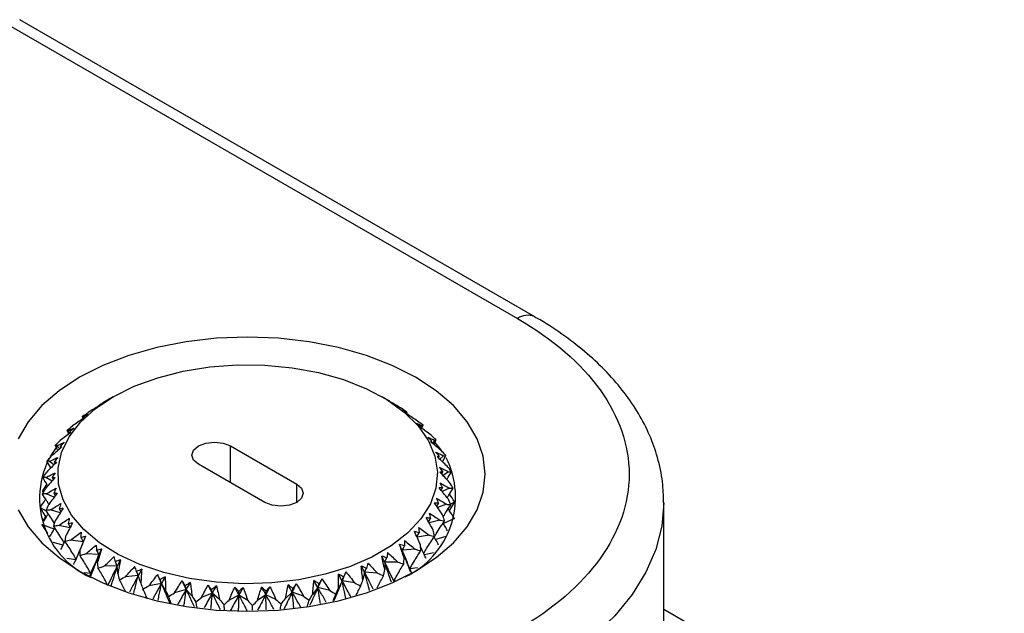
# Model space of a CAD drawing. Header units: millimetres. Extents: x 13 to 546, y 13 to 419.
# Tile 15 of 16: x 487 to 516, y 363 to 380. Entities that reach past the tile are written whole.
import ezdxf

# ---------------------------------------------------------------- set-up
doc = ezdxf.new("R2010")
doc.units = ezdxf.units.MM
doc.header["$LTSCALE"] = 2

msp = doc.modelspace()

# ---------------------------------------------------------------- linework, layer by layer
for p, q in [((486.729, 380.161), (501.579, 371.589)), ((502.079, 371.638), (487.229, 380.21)), ((489.928, 369.333), (489.63, 369.161)), ((497.769, 369.277), (497.673, 369.333)), ((489.558, 369.107), (489.556, 369.116)), ((489.58, 369.131), (489.63, 369.161)), ((498.388, 368.885), (498.381, 368.861)), ((489.054, 368.721), (489.042, 368.752)), ((489.052, 368.72), (489.059, 368.703)), ((498.842, 368.496), (498.807, 368.431)), ((498.819, 368.423), (498.859, 368.512)), ((488.646, 368.261), (488.596, 368.367)), ((488.63, 368.259), (488.6, 368.23)), ((488.668, 368.279), (488.621, 368.351)), ((488.676, 368.321), (488.688, 368.294)), ((498.793, 368.441), (498.804, 368.465)), ((488.33, 367.783), (488.252, 367.933)), ((488.385, 367.83), (488.301, 367.92)), ((493.306, 367.915), (495.215, 366.813)), ((493.306, 366.853), (493.306, 367.915)), ((499.1, 368.014), (499.116, 368.048)), ((499.199, 368.075), (499.129, 367.99)), ((499.172, 367.954), (499.24, 368.089)), ((488.399, 367.896), (488.418, 367.858)), ((499.451, 367.629), (499.339, 367.532)), ((499.415, 367.459), (499.515, 367.638)), ((488.127, 367.28), (488.016, 367.475)), ((488.215, 367.367), (488.088, 367.468)), ((488.228, 367.453), (488.253, 367.405)), ((494.295, 366.282), (492.386, 367.384)), ((499.302, 367.566), (499.325, 367.611)), ((499.396, 367.105), (499.426, 367.161)), ((499.592, 367.167), (499.434, 367.064)), ((487.893, 366.621), (488.015, 366.802)), ((488.161, 366.899), (487.985, 367.002)), ((488.165, 367.001), (488.198, 366.941)), ((495.215, 366.282), (495.215, 366.813)), ((487.919, 366.587), (487.892, 366.605)), ((487.909, 366.57), (487.893, 366.598)), ((488.221, 366.433), (487.996, 366.533)), ((488.212, 366.548), (488.253, 366.475)), ((499.38, 366.639), (499.418, 366.707)), ((499.621, 366.698), (499.414, 366.596)), ((499.254, 366.177), (499.301, 366.258)), ((499.537, 366.232), (499.28, 366.137)), ((499.617, 366.052), (499.765, 366.287)), ((499.765, 366.295), (499.654, 366.232)), ((505.8, 360.076), (505.8, 366.282)), ((488.002, 366.035), (487.826, 366.126)), ((488.395, 365.98), (488.12, 366.07)), ((488.367, 366.103), (488.418, 366.016)), ((487.92, 365.776), (487.983, 365.872)), ((488.629, 365.675), (488.689, 365.571)), ((499.02, 365.726), (499.076, 365.823)), ((499.341, 365.776), (499.036, 365.696)), ((499.75, 365.811), (499.444, 365.681)), ((488.221, 365.513), (487.918, 365.629)), ((488.676, 365.547), (488.355, 365.62)), ((498.682, 365.293), (498.749, 365.41)), ((488.1, 365.294), (488.083, 365.32)), ((488.479, 365.053), (488.195, 365.131)), ((489.061, 365.143), (488.695, 365.195)), ((489.101, 365.24), (489.01, 365.017)), ((499.037, 365.341), (498.687, 365.282)), ((499.518, 365.303), (499.226, 365.212)), ((489.512, 364.779), (489.135, 364.8)), ((498.631, 364.935), (498.257, 364.903)), ((498.257, 364.903), (498.313, 364.687)), ((499.163, 364.828), (498.897, 364.771)), ((488.845, 364.624), (488.59, 364.671)), ((489.475, 364.562), (489.512, 364.779)), ((498.132, 364.565), (497.753, 364.564)), ((497.753, 364.564), (497.756, 364.345)), ((489.276, 364.237), (489.087, 364.256)), ((489.249, 364.144), (489.276, 364.237)), ((490.044, 364.454), (489.666, 364.445)), ((490.06, 364.236), (490.044, 364.454)), ((497.173, 364.268), (497.123, 364.051)), ((497.547, 364.239), (497.173, 364.268)), ((498.7, 364.396), (498.477, 364.368)), ((498.477, 364.368), (498.519, 364.259)), ((498.51, 364.285), (498.477, 364.368)), ((490.649, 364.175), (490.277, 364.136)), ((490.718, 363.96), (490.649, 364.175)), ((491.316, 363.948), (490.957, 363.879)), ((491.435, 363.741), (491.316, 363.948)), ((496.526, 364.022), (496.424, 363.811)), ((496.89, 363.963), (496.526, 364.022)), ((498.082, 364.012), (498.015, 364.009)), ((498.015, 364.009), (498.019, 363.983)), ((492.031, 363.776), (491.692, 363.679)), ((492.199, 363.58), (492.031, 363.776)), ((492.78, 363.663), (492.468, 363.54)), ((492.994, 363.483), (492.78, 363.663)), ((495.088, 363.696), (494.89, 363.51)), ((495.41, 363.582), (495.088, 363.696)), ((495.827, 363.83), (495.675, 363.63)), ((496.173, 363.742), (495.827, 363.83)), ((493.55, 363.612), (493.27, 363.465)), ((493.805, 363.451), (493.55, 363.612)), ((494.324, 363.623), (494.083, 363.455)), ((494.615, 363.484), (494.324, 363.623)), ((515.617, 357.529), (505.8, 363.196))]:
    msp.add_line(p, q)
at = {"flags": 128}
for points in [[(498.644, 364.302), (499.235, 364.691), (499.733, 365.121), (500.129, 365.585), (500.417, 366.075), (500.592, 366.582), (500.65, 367.098), (500.592, 367.615), (500.417, 368.122), (500.129, 368.612), (499.733, 369.076), (499.235, 369.506), (498.644, 369.895), (497.97, 370.236), (497.225, 370.523), (496.422, 370.752), (495.573, 370.918), (494.695, 371.019), (493.8, 371.053), (492.906, 371.019), (492.028, 370.918), (491.179, 370.752), (490.375, 370.523), (489.63, 370.236), (488.957, 369.895), (488.366, 369.506), (487.868, 369.076), (487.472, 368.612), (487.184, 368.122)], [(489.929, 369.333), (490.534, 369.635), (491.209, 369.882), (491.938, 370.071), (492.708, 370.195), (493.501, 370.254), (494.3, 370.246), (495.088, 370.17), (495.849, 370.029), (496.567, 369.826), (497.225, 369.564), (497.811, 369.25), (498.311, 368.89), (498.715, 368.492), (499.014, 368.064), (499.202, 367.616), (499.275, 367.156), (499.231, 366.695), (499.071, 366.243), (498.799, 365.809), (498.421, 365.403), (497.944, 365.033), (497.379, 364.706), (496.738, 364.431), (496.033, 364.213), (495.282, 364.056), (494.499, 363.964), (493.7, 363.938), (492.905, 363.98), (492.128, 364.089), (491.386, 364.262), (490.697, 364.495), (490.073, 364.783), (489.529, 365.121), (489.076, 365.501), (488.723, 365.916), (488.479, 366.355), (488.348, 366.81), (488.334, 367.271), (488.436, 367.729), (488.652, 368.173), (488.978, 368.595), (489.407, 368.984), (489.929, 369.333)], [(492.386, 367.384), (492.245, 367.506), (492.196, 367.649), (492.245, 367.793), (492.386, 367.915), (492.597, 367.996), (492.846, 368.025), (493.095, 367.996), (493.306, 367.915)], [(499.414, 367.748), (499.37, 367.81), (499.21, 368.009)], [(495.215, 366.813), (495.356, 366.691), (495.405, 366.547), (495.356, 366.404), (495.215, 366.282), (495.004, 366.201), (494.755, 366.172), (494.506, 366.201), (494.295, 366.282)], [(505.8, 366.276), (505.743, 365.603), (505.57, 364.93), (505.284, 364.271), (504.887, 363.631), (504.384, 363.016), (503.778, 362.433), (503.077, 361.887), (502.286, 361.383), (501.413, 360.927), (500.467, 360.522), (499.457, 360.172), (498.393, 359.882), (497.284, 359.653), (496.142, 359.487), (494.977, 359.388), (493.8, 359.354), (492.624, 359.388), (491.459, 359.487), (490.317, 359.653), (489.208, 359.882), (488.144, 360.172), (487.134, 360.522)], [(487.184, 366.075), (487.472, 365.585), (487.868, 365.121), (488.366, 364.691), (488.957, 364.302), (489.63, 363.961), (490.375, 363.674), (491.179, 363.445), (492.028, 363.279), (492.906, 363.178), (493.8, 363.144), (494.695, 363.178), (495.573, 363.279), (496.422, 363.445), (497.225, 363.674), (497.97, 363.961), (498.644, 364.302)]]:
    msp.add_lwpolyline(points, dxfattribs=at)
for centre, radius, start, end in [((501.872, 371.179), 0.504, 66.0152, 125.5894), ((490.301, 366.403), 2.499, 143.1481, 246.0455), ((497.261, 366.432), 2.536, 295.2889, 26.7358)]:
    msp.add_arc(centre, radius, start, end)
for points, knots in [([(505.795, 366.275), (505.79, 366.476), (505.779, 366.916), (505.637, 367.57), (505.402, 368.231), (505.08, 368.857), (504.67, 369.461), (504.176, 370.037), (503.604, 370.581), (502.954, 371.085), (502.44, 371.436), (502.127, 371.606), (502.074, 371.635)], [0, 0, 0, 0, 0.096105, 0.210452, 0.317013, 0.424906, 0.5341, 0.644311, 0.755129, 0.866159, 0.977085, 1, 1, 1, 1]), ([(501.579, 371.589), (503.641, 370.398), (504.8, 368.782), (504.8, 365.414), (503.641, 363.799), (501.579, 362.608)], [0, 0, 0, 0, 0.5, 0.5, 1, 1, 1, 1]), ([(489.508, 369.068), (489.458, 369.037), (489.357, 368.974), (489.258, 368.913), (489.208, 368.881)], [0, 0, 0, 0, 0.492801, 1, 1, 1, 1]), ([(489.556, 369.116), (489.576, 369.126), (489.614, 369.147), (489.648, 369.165), (489.665, 369.174)], [0, 0, 0, 0, 0.507164, 1, 1, 1, 1]), ([(497.843, 369.233), (497.817, 369.249), (497.792, 369.264), (497.769, 369.277), (497.762, 369.281), (497.756, 369.285), (497.749, 369.289)], [0, 0, 0, 0, 0.000317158, 0.000317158, 0.000317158, 0.0004106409, 0.0004106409, 0.0004106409, 0.0004106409]), ([(498.211, 369.009), (498.162, 369.039), (498.064, 369.098), (497.964, 369.158), (497.915, 369.188)], [0, 0, 0, 0, 0.5071644, 1, 1, 1, 1]), ([(489.042, 368.752), (489.068, 368.765), (489.119, 368.789), (489.166, 368.81), (489.19, 368.821)], [0, 0, 0, 0, 0.507164, 1, 1, 1, 1]), ([(498.254, 368.95), (498.275, 368.94), (498.317, 368.92), (498.364, 368.897), (498.388, 368.885)], [0, 0, 0, 0, 0.4928009, 1, 1, 1, 1]), ([(498.697, 368.633), (498.647, 368.667), (498.546, 368.734), (498.444, 368.802), (498.393, 368.836)], [0, 0, 0, 0, 0.507164, 1, 1, 1, 1]), ([(489.06, 368.703), (489.009, 368.668), (488.907, 368.597), (488.806, 368.528), (488.754, 368.492)], [0, 0, 0, 0, 0.492801, 1, 1, 1, 1]), ([(498.671, 368.573), (498.699, 368.561), (498.754, 368.538), (498.813, 368.51), (498.842, 368.496)], [0, 0, 0, 0, 0.4928009, 1, 1, 1, 1]), ([(488.704, 368.306), (488.654, 368.267), (488.551, 368.188), (488.45, 368.11), (488.399, 368.07)], [0, 0, 0, 0, 0.492801, 1, 1, 1, 1]), ([(488.621, 368.351), (488.653, 368.366), (488.716, 368.395), (488.775, 368.42), (488.804, 368.433)], [0, 0, 0, 0, 0.507164, 1, 1, 1, 1]), ([(499.089, 368.222), (499.037, 368.26), (498.936, 368.335), (498.833, 368.412), (498.782, 368.45)], [0, 0, 0, 0, 0.507164, 1, 1, 1, 1]), ([(488.301, 367.92), (488.338, 367.938), (488.411, 367.972), (488.482, 368.003), (488.516, 368.018)], [0, 0, 0, 0, 0.507164, 1, 1, 1, 1]), ([(498.994, 368.167), (499.027, 368.153), (499.094, 368.124), (499.164, 368.091), (499.199, 368.075)], [0, 0, 0, 0, 0.4928009, 1, 1, 1, 1]), ([(499.377, 367.784), (499.326, 367.826), (499.226, 367.909), (499.124, 367.994), (499.075, 368.036)], [0, 0, 0, 0, 0.507164, 1, 1, 1, 1]), ([(488.448, 367.885), (488.398, 367.841), (488.298, 367.754), (488.199, 367.668), (488.148, 367.624)], [0, 0, 0, 0, 0.4928009, 1, 1, 1, 1]), ([(499.216, 367.739), (499.254, 367.722), (499.332, 367.687), (499.411, 367.648), (499.451, 367.629)], [0, 0, 0, 0, 0.492801, 1, 1, 1, 1]), ([(488.295, 367.446), (488.248, 367.399), (488.152, 367.304), (488.056, 367.21), (488.008, 367.162)], [0, 0, 0, 0, 0.492801, 1, 1, 1, 1]), ([(488.088, 367.468), (488.129, 367.488), (488.211, 367.529), (488.292, 367.566), (488.331, 367.584)], [0, 0, 0, 0, 0.507164, 1, 1, 1, 1]), ([(499.557, 367.326), (499.507, 367.372), (499.41, 367.464), (499.312, 367.556), (499.264, 367.602)], [0, 0, 0, 0, 0.507164, 1, 1, 1, 1]), ([(487.985, 367.002), (488.031, 367.026), (488.12, 367.074), (488.209, 367.118), (488.253, 367.139)], [0, 0, 0, 0, 0.507164, 1, 1, 1, 1]), ([(499.333, 367.297), (499.375, 367.276), (499.461, 367.235), (499.548, 367.19), (499.592, 367.167)], [0, 0, 0, 0, 0.492801, 1, 1, 1, 1]), ([(499.624, 366.859), (499.577, 366.909), (499.485, 367.008), (499.393, 367.108), (499.347, 367.158)], [0, 0, 0, 0, 0.5071644, 1, 1, 1, 1]), ([(499.544, 366.945), (499.546, 366.949), (499.589, 367.025), (499.635, 367.099), (499.678, 367.17)], [0, 0, 0, 0, 0.048457, 1, 1, 1, 1]), ([(488.039, 366.761), (488.033, 366.771), (487.986, 366.853), (487.936, 366.933), (487.892, 367.003)], [0, 0, 0, 0, 0.130464, 1, 1, 1, 1]), ([(488.25, 367), (488.206, 366.949), (488.116, 366.846), (488.026, 366.745), (487.98, 366.693)], [0, 0, 0, 0, 0.492801, 1, 1, 1, 1]), ([(499.342, 366.85), (499.388, 366.826), (499.48, 366.777), (499.574, 366.725), (499.621, 366.698)], [0, 0, 0, 0, 0.492801, 1, 1, 1, 1]), ([(488.069, 366.232), (488.05, 366.263), (487.991, 366.362), (487.927, 366.459), (487.884, 366.526)], [0, 0, 0, 0, 0.316165, 1, 1, 1, 1]), ([(487.996, 366.533), (488.045, 366.561), (488.14, 366.616), (488.235, 366.667), (488.282, 366.692)], [0, 0, 0, 0, 0.507164, 1, 1, 1, 1]), ([(488.313, 366.554), (488.273, 366.5), (488.191, 366.39), (488.108, 366.282), (488.065, 366.227)], [0, 0, 0, 0, 0.492801, 1, 1, 1, 1]), ([(499.579, 366.39), (499.535, 366.444), (499.449, 366.55), (499.364, 366.658), (499.322, 366.711)], [0, 0, 0, 0, 0.507164, 1, 1, 1, 1]), ([(499.556, 366.419), (499.57, 366.443), (499.625, 366.535), (499.684, 366.626), (499.727, 366.694)], [0, 0, 0, 0, 0.256995, 1, 1, 1, 1]), ([(499.765, 366.31), (499.717, 366.381), (499.668, 366.453), (499.623, 366.526), (499.622, 366.528)], [0, 0, 0, 0, 0.97993, 1, 1, 1, 1]), ([(487.826, 366.141), (487.874, 366.213), (487.926, 366.291), (487.974, 366.372), (487.979, 366.379)], [0, 0, 0, 0, 0.914234, 1, 1, 1, 1]), ([(488.12, 366.07), (488.171, 366.101), (488.27, 366.165), (488.369, 366.223), (488.419, 366.252)], [0, 0, 0, 0, 0.5071644, 1, 1, 1, 1]), ([(499.42, 365.93), (499.381, 365.987), (499.303, 366.1), (499.228, 366.214), (499.19, 366.27)], [0, 0, 0, 0, 0.507164, 1, 1, 1, 1]), ([(499.243, 366.406), (499.291, 366.379), (499.389, 366.323), (499.487, 366.262), (499.537, 366.232)], [0, 0, 0, 0, 0.4928009, 1, 1, 1, 1]), ([(499.44, 365.873), (499.471, 365.924), (499.542, 366.04), (499.618, 366.154), (499.661, 366.218)], [0, 0, 0, 0, 0.435661, 1, 1, 1, 1]), ([(487.993, 365.854), (487.989, 365.862), (487.936, 365.951), (487.878, 366.038), (487.826, 366.118)], [0, 0, 0, 0, 0.0855802, 1, 1, 1, 1]), ([(487.929, 365.748), (487.958, 365.795), (488.001, 365.864), (488.041, 365.935), (488.054, 365.958)], [0, 0, 0, 0, 0.674226, 1, 1, 1, 1]), ([(488.234, 365.675), (488.196, 365.738), (488.117, 365.865), (488.033, 365.989), (487.99, 366.052)], [0, 0, 0, 0, 0.493605, 1, 1, 1, 1]), ([(488.483, 366.118), (488.447, 366.061), (488.375, 365.945), (488.3, 365.83), (488.263, 365.772)], [0, 0, 0, 0, 0.492801, 1, 1, 1, 1]), ([(499.038, 365.975), (499.088, 365.943), (499.189, 365.879), (499.29, 365.811), (499.341, 365.776)], [0, 0, 0, 0, 0.492801, 1, 1, 1, 1]), ([(499.756, 365.829), (499.709, 365.904), (499.65, 365.995), (499.596, 366.088), (499.587, 366.105)], [0, 0, 0, 0, 0.8154, 1, 1, 1, 1]), ([(488.042, 365.387), (488.037, 365.394), (487.985, 365.479), (487.928, 365.562), (487.875, 365.638)], [0, 0, 0, 0, 0.088529, 1, 1, 1, 1]), ([(488.355, 365.62), (488.406, 365.656), (488.507, 365.728), (488.61, 365.795), (488.66, 365.828)], [0, 0, 0, 0, 0.507164, 1, 1, 1, 1]), ([(488.756, 365.7), (488.726, 365.64), (488.664, 365.519), (488.6, 365.398), (488.567, 365.337)], [0, 0, 0, 0, 0.492801, 1, 1, 1, 1]), ([(499.153, 365.487), (499.118, 365.547), (499.05, 365.666), (498.985, 365.786), (498.953, 365.845)], [0, 0, 0, 0, 0.507164, 1, 1, 1, 1]), ([(499.186, 365.291), (499.204, 365.321), (499.258, 365.415), (499.356, 365.57), (499.439, 365.691), (499.481, 365.752)], [0, 0, 0, 0, 0.193675, 0.596715, 1, 1, 1, 1]), ([(499.567, 365.465), (499.542, 365.506), (499.498, 365.581), (499.458, 365.657), (499.439, 365.691)], [0, 0, 0, 0, 0.550977, 1, 1, 1, 1]), ([(488.102, 365.298), (488.127, 365.341), (488.174, 365.424), (488.218, 365.509), (488.239, 365.549)], [0, 0, 0, 0, 0.521281, 1, 1, 1, 1]), ([(488.511, 365.12), (488.49, 365.157), (488.433, 365.256), (488.333, 365.413), (488.251, 365.532), (488.21, 365.592)], [0, 0, 0, 0, 0.225532, 0.612648, 1, 1, 1, 1]), ([(488.695, 365.195), (488.747, 365.235), (488.848, 365.314), (488.951, 365.389), (489.001, 365.426)], [0, 0, 0, 0, 0.507164, 1, 1, 1, 1]), ([(498.781, 365.07), (498.752, 365.133), (498.696, 365.257), (498.642, 365.381), (498.616, 365.442)], [0, 0, 0, 0, 0.507164, 1, 1, 1, 1]), ([(498.731, 365.565), (498.782, 365.529), (498.884, 365.457), (498.986, 365.38), (499.037, 365.341)], [0, 0, 0, 0, 0.492801, 1, 1, 1, 1]), ([(488.414, 364.924), (488.425, 364.944), (488.47, 365.032), (488.512, 365.12), (488.544, 365.187)], [0, 0, 0, 0, 0.233332, 1, 1, 1, 1]), ([(488.856, 364.648), (488.825, 364.702), (488.76, 364.816), (488.654, 364.985), (488.577, 365.098), (488.539, 365.154)], [0, 0, 0, 0, 0.311459, 0.655625, 1, 1, 1, 1]), ([(489.127, 365.308), (489.103, 365.245), (489.054, 365.12), (489.001, 364.994), (488.974, 364.931)], [0, 0, 0, 0, 0.492801, 1, 1, 1, 1]), ([(498.313, 364.687), (498.29, 364.752), (498.245, 364.88), (498.205, 365.008), (498.184, 365.071)], [0, 0, 0, 0, 0.507164, 1, 1, 1, 1]), ([(498.328, 365.183), (498.378, 365.143), (498.481, 365.062), (498.581, 364.978), (498.631, 364.935)], [0, 0, 0, 0, 0.492801, 1, 1, 1, 1]), ([(498.878, 364.812), (498.905, 364.86), (498.968, 364.968), (499.072, 365.133), (499.151, 365.248), (499.19, 365.305)], [0, 0, 0, 0, 0.281837, 0.640809, 1, 1, 1, 1]), ([(499.306, 365.056), (499.291, 365.084), (499.249, 365.163), (499.209, 365.243), (499.184, 365.296)], [0, 0, 0, 0, 0.344147, 1, 1, 1, 1]), ([(488.786, 364.492), (488.798, 364.518), (488.853, 364.638), (488.916, 364.782), (488.965, 364.902), (488.974, 364.925)], [0, 0, 0, 0, 0.174734, 0.838092, 1, 1, 1, 1]), ([(489.135, 364.8), (489.186, 364.844), (489.285, 364.932), (489.386, 365.015), (489.436, 365.056)], [0, 0, 0, 0, 0.5071644, 1, 1, 1, 1]), ([(489.589, 364.949), (489.572, 364.885), (489.535, 364.756), (489.495, 364.627), (489.475, 364.562)], [0, 0, 0, 0, 0.492801, 1, 1, 1, 1]), ([(497.837, 364.837), (497.886, 364.793), (497.986, 364.705), (498.082, 364.612), (498.132, 364.565)], [0, 0, 0, 0, 0.492801, 1, 1, 1, 1]), ([(498.501, 364.279), (498.495, 364.291), (498.449, 364.401), (498.367, 364.609), (498.294, 364.805), (498.257, 364.903)], [0, 0, 0, 0, 0.058729, 0.529179, 1, 1, 1, 1]), ([(498.477, 364.368), (498.511, 364.43), (498.546, 364.492), (498.582, 364.553), (498.616, 364.61), (498.65, 364.666), (498.686, 364.722), (498.721, 364.777), (498.757, 364.832), (498.794, 364.886)], [0, 0, 0, 0, 0.0003014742, 0.0003014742, 0.0003014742, 0.0005829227, 0.0005829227, 0.0005829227, 0.0008645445, 0.0008645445, 0.0008645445, 0.0008645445]), ([(498.947, 364.662), (498.939, 364.678), (498.886, 364.789), (498.832, 364.908), (498.788, 365.011), (498.785, 365.02)], [0, 0, 0, 0, 0.137775, 0.930624, 1, 1, 1, 1]), ([(489.276, 364.237), (489.243, 364.299), (489.209, 364.36), (489.175, 364.42), (489.142, 364.476), (489.109, 364.531), (489.075, 364.585), (489.041, 364.64), (489.005, 364.694), (488.97, 364.747)], [0, 0, 0, 0, 0.0003014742, 0.0003014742, 0.0003014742, 0.0005829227, 0.0005829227, 0.0005829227, 0.0008645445, 0.0008645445, 0.0008645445, 0.0008645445]), ([(489.286, 364.17), (489.288, 364.175), (489.33, 364.279), (489.406, 364.482), (489.477, 364.68), (489.512, 364.779)], [0, 0, 0, 0, 0.025119, 0.512368, 1, 1, 1, 1]), ([(489.717, 364.496), (489.757, 364.535), (489.835, 364.613), (489.916, 364.688), (489.956, 364.725)], [0, 0, 0, 0, 0.505901, 1, 1, 1, 1]), ([(490.134, 364.631), (490.123, 364.566), (490.1, 364.434), (490.073, 364.303), (490.06, 364.236)], [0, 0, 0, 0, 0.4928009, 1, 1, 1, 1]), ([(497.268, 364.534), (497.314, 364.487), (497.409, 364.39), (497.501, 364.29), (497.547, 364.239)], [0, 0, 0, 0, 0.4928009, 1, 1, 1, 1]), ([(497.756, 364.345), (497.74, 364.412), (497.709, 364.542), (497.681, 364.673), (497.668, 364.738)], [0, 0, 0, 0, 0.5071644, 1, 1, 1, 1]), ([(497.948, 363.981), (497.915, 364.074), (497.848, 364.268), (497.786, 364.463), (497.753, 364.564)], [0, 0, 0, 0, 0.4805993, 1, 1, 1, 1]), ([(498.015, 364.009), (498.046, 364.069), (498.078, 364.128), (498.11, 364.186), (498.14, 364.24), (498.172, 364.294), (498.203, 364.347), (498.235, 364.4), (498.268, 364.452), (498.301, 364.503)], [0, 0, 0, 0, 0.0003014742, 0.0003014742, 0.0003014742, 0.0005829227, 0.0005829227, 0.0005829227, 0.0008645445, 0.0008645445, 0.0008645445, 0.0008645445]), ([(489.768, 363.892), (489.739, 363.951), (489.708, 364.009), (489.677, 364.066), (489.648, 364.12), (489.619, 364.173), (489.588, 364.225), (489.558, 364.276), (489.527, 364.328), (489.495, 364.378)], [0, 0, 0, 0, 0.0003014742, 0.0003014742, 0.0003014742, 0.0005829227, 0.0005829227, 0.0005829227, 0.0008645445, 0.0008645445, 0.0008645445, 0.0008645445]), ([(489.864, 363.881), (489.893, 363.971), (489.956, 364.162), (490.013, 364.352), (490.044, 364.454)], [0, 0, 0, 0, 0.466697, 1, 1, 1, 1]), ([(490.277, 364.136), (490.323, 364.188), (490.412, 364.291), (490.505, 364.39), (490.551, 364.439)], [0, 0, 0, 0, 0.507164, 1, 1, 1, 1]), ([(490.749, 364.36), (490.745, 364.294), (490.737, 364.161), (490.724, 364.028), (490.718, 363.96)], [0, 0, 0, 0, 0.492801, 1, 1, 1, 1]), ([(496.631, 364.28), (496.674, 364.229), (496.763, 364.125), (496.847, 364.017), (496.89, 363.963)], [0, 0, 0, 0, 0.4928009, 1, 1, 1, 1]), ([(497.123, 364.051), (497.114, 364.119), (497.096, 364.252), (497.083, 364.384), (497.076, 364.45)], [0, 0, 0, 0, 0.507164, 1, 1, 1, 1]), ([(497.319, 363.74), (497.298, 363.813), (497.247, 363.989), (497.2, 364.165), (497.173, 364.268)], [0, 0, 0, 0, 0.412335, 1, 1, 1, 1]), ([(497.425, 363.781), (497.386, 363.858), (497.304, 364.019), (497.217, 364.182), (497.173, 364.268)], [0, 0, 0, 0, 0.477942, 1, 1, 1, 1]), ([(490.274, 363.727), (490.27, 363.737), (490.241, 363.799), (490.184, 363.909), (490.13, 364.006), (490.103, 364.055)], [0, 0, 0, 0, 0.087991, 0.543856, 1, 1, 1, 1]), ([(490.649, 364.175), (490.59, 364.065), (490.503, 363.903), (490.42, 363.744), (490.393, 363.694)], [0, 0, 0, 0, 0.681876, 1, 1, 1, 1]), ([(490.517, 363.659), (490.535, 363.727), (490.581, 363.9), (490.624, 364.071), (490.649, 364.175)], [0, 0, 0, 0, 0.3944181, 1, 1, 1, 1]), ([(490.957, 363.879), (490.999, 363.934), (491.081, 364.044), (491.166, 364.15), (491.209, 364.203)], [0, 0, 0, 0, 0.507164, 1, 1, 1, 1]), ([(491.316, 363.948), (491.251, 363.832), (491.168, 363.684), (491.087, 363.538), (491.069, 363.505)], [0, 0, 0, 0, 0.775879, 1, 1, 1, 1]), ([(491.22, 363.463), (491.231, 363.519), (491.265, 363.681), (491.296, 363.842), (491.316, 363.948)], [0, 0, 0, 0, 0.343316, 1, 1, 1, 1]), ([(491.567, 363.366), (491.534, 363.44), (491.45, 363.633), (491.367, 363.828), (491.316, 363.948)], [0, 0, 0, 0, 0.384312, 1, 1, 1, 1]), ([(491.424, 364.141), (491.427, 364.075), (491.433, 363.942), (491.435, 363.808), (491.435, 363.741)], [0, 0, 0, 0, 0.492801, 1, 1, 1, 1]), ([(491.692, 363.679), (491.729, 363.738), (491.802, 363.853), (491.879, 363.967), (491.917, 364.022)], [0, 0, 0, 0, 0.507164, 1, 1, 1, 1]), ([(492.146, 363.978), (492.156, 363.913), (492.176, 363.781), (492.191, 363.648), (492.199, 363.58)], [0, 0, 0, 0, 0.492801, 1, 1, 1, 1]), ([(495.205, 363.936), (495.24, 363.879), (495.31, 363.762), (495.376, 363.642), (495.41, 363.582)], [0, 0, 0, 0, 0.4928009, 1, 1, 1, 1]), ([(495.675, 363.63), (495.681, 363.697), (495.691, 363.831), (495.706, 363.963), (495.714, 364.029)], [0, 0, 0, 0, 0.507164, 1, 1, 1, 1]), ([(495.938, 364.079), (495.978, 364.025), (496.058, 363.914), (496.135, 363.8), (496.173, 363.742)], [0, 0, 0, 0, 0.492801, 1, 1, 1, 1]), ([(496.526, 364.022), (496.463, 363.867), (496.384, 363.674), (496.302, 363.483), (496.286, 363.444)], [0, 0, 0, 0, 0.7984179, 1, 1, 1, 1]), ([(496.424, 363.811), (496.423, 363.879), (496.419, 364.013), (496.42, 364.146), (496.421, 364.212)], [0, 0, 0, 0, 0.507164, 1, 1, 1, 1]), ([(496.637, 363.513), (496.623, 363.577), (496.584, 363.747), (496.548, 363.916), (496.526, 364.022)], [0, 0, 0, 0, 0.378124, 1, 1, 1, 1]), ([(496.789, 363.543), (496.751, 363.613), (496.665, 363.771), (496.575, 363.932), (496.526, 364.022)], [0, 0, 0, 0, 0.44582, 1, 1, 1, 1]), ([(497.536, 363.823), (497.542, 363.836), (497.574, 363.901), (497.635, 364.015), (497.692, 364.114), (497.721, 364.163)], [0, 0, 0, 0, 0.104972, 0.552349, 1, 1, 1, 1]), ([(490.909, 363.505), (490.89, 363.551), (490.849, 363.647), (490.806, 363.737), (490.784, 363.784)], [0, 0, 0, 0, 0.487405, 1, 1, 1, 1]), ([(492.031, 363.776), (491.962, 363.655), (491.877, 363.506), (491.794, 363.359), (491.778, 363.33)], [0, 0, 0, 0, 0.806483, 1, 1, 1, 1]), ([(491.966, 363.309), (491.973, 363.357), (491.996, 363.514), (492.016, 363.669), (492.031, 363.776)], [0, 0, 0, 0, 0.3089334, 1, 1, 1, 1]), ([(492.267, 363.276), (492.242, 363.327), (492.163, 363.492), (492.085, 363.66), (492.031, 363.776)], [0, 0, 0, 0, 0.309736, 1, 1, 1, 1]), ([(492.468, 363.54), (492.5, 363.601), (492.562, 363.723), (492.629, 363.842), (492.662, 363.9)], [0, 0, 0, 0, 0.507164, 1, 1, 1, 1]), ([(492.78, 363.663), (492.709, 363.537), (492.63, 363.397), (492.552, 363.258), (492.544, 363.245)], [0, 0, 0, 0, 0.8995232, 1, 1, 1, 1]), ([(492.745, 363.222), (492.748, 363.261), (492.761, 363.409), (492.772, 363.555), (492.78, 363.663)], [0, 0, 0, 0, 0.262633, 1, 1, 1, 1]), ([(493.019, 363.192), (492.996, 363.238), (492.916, 363.394), (492.836, 363.552), (492.78, 363.663)], [0, 0, 0, 0, 0.296247, 1, 1, 1, 1]), ([(492.899, 363.875), (492.916, 363.811), (492.95, 363.681), (492.979, 363.55), (492.994, 363.483)], [0, 0, 0, 0, 0.4928009, 1, 1, 1, 1]), ([(493.27, 363.465), (493.296, 363.529), (493.347, 363.654), (493.402, 363.778), (493.429, 363.839)], [0, 0, 0, 0, 0.507164, 1, 1, 1, 1]), ([(493.67, 363.833), (493.693, 363.771), (493.741, 363.644), (493.783, 363.516), (493.805, 363.451)], [0, 0, 0, 0, 0.492801, 1, 1, 1, 1]), ([(494.083, 363.455), (494.102, 363.52), (494.14, 363.65), (494.183, 363.778), (494.204, 363.841)], [0, 0, 0, 0, 0.507164, 1, 1, 1, 1]), ([(494.444, 363.854), (494.473, 363.794), (494.533, 363.671), (494.587, 363.547), (494.615, 363.484)], [0, 0, 0, 0, 0.492801, 1, 1, 1, 1]), ([(495.088, 363.696), (495.017, 363.552), (494.937, 363.389), (494.856, 363.228), (494.847, 363.209)], [0, 0, 0, 0, 0.879911, 1, 1, 1, 1]), ([(494.89, 363.51), (494.902, 363.577), (494.926, 363.709), (494.956, 363.84), (494.97, 363.904)], [0, 0, 0, 0, 0.507164, 1, 1, 1, 1]), ([(495.135, 363.22), (495.13, 363.271), (495.113, 363.43), (495.098, 363.588), (495.088, 363.696)], [0, 0, 0, 0, 0.3178905, 1, 1, 1, 1]), ([(495.335, 363.258), (495.308, 363.307), (495.226, 363.451), (495.143, 363.598), (495.088, 363.696)], [0, 0, 0, 0, 0.335113, 1, 1, 1, 1]), ([(495.827, 363.83), (495.759, 363.681), (495.68, 363.506), (495.599, 363.333), (495.588, 363.308)], [0, 0, 0, 0, 0.852798, 1, 1, 1, 1]), ([(495.9, 363.369), (495.892, 363.416), (495.867, 363.57), (495.843, 363.723), (495.827, 363.83)], [0, 0, 0, 0, 0.3034396, 1, 1, 1, 1]), ([(496.068, 363.402), (496.04, 363.451), (495.961, 363.593), (495.879, 363.736), (495.827, 363.83)], [0, 0, 0, 0, 0.350758, 1, 1, 1, 1]), ([(496.929, 363.591), (496.95, 363.638), (496.993, 363.735), (497.04, 363.826), (497.064, 363.873)], [0, 0, 0, 0, 0.485796, 1, 1, 1, 1]), ([(491.599, 363.357), (491.59, 363.383), (491.566, 363.457), (491.54, 363.525), (491.524, 363.57)], [0, 0, 0, 0, 0.352183, 1, 1, 1, 1]), ([(492.344, 363.267), (492.342, 363.273), (492.331, 363.326), (492.318, 363.375), (492.307, 363.418)], [0, 0, 0, 0, 0.117878, 1, 1, 1, 1]), ([(493.55, 363.612), (493.477, 363.48), (493.394, 363.328), (493.312, 363.179), (493.301, 363.16)], [0, 0, 0, 0, 0.871334, 1, 1, 1, 1]), ([(493.541, 363.158), (493.542, 363.201), (493.545, 363.353), (493.547, 363.503), (493.55, 363.612)], [0, 0, 0, 0, 0.2807472, 1, 1, 1, 1]), ([(493.787, 363.168), (493.765, 363.209), (493.686, 363.356), (493.606, 363.505), (493.55, 363.612)], [0, 0, 0, 0, 0.283647, 1, 1, 1, 1]), ([(494.324, 363.623), (494.252, 363.485), (494.174, 363.336), (494.096, 363.19), (494.09, 363.179)], [0, 0, 0, 0, 0.927681, 1, 1, 1, 1]), ([(494.341, 363.189), (494.34, 363.225), (494.333, 363.37), (494.328, 363.515), (494.324, 363.623)], [0, 0, 0, 0, 0.247818, 1, 1, 1, 1]), ([(494.56, 363.198), (494.538, 363.238), (494.459, 363.378), (494.38, 363.521), (494.324, 363.623)], [0, 0, 0, 0, 0.283512, 1, 1, 1, 1]), ([(495.526, 363.296), (495.529, 363.307), (495.544, 363.366), (495.561, 363.421), (495.574, 363.464)], [0, 0, 0, 0, 0.2019278, 1, 1, 1, 1]), ([(496.266, 363.44), (496.273, 363.461), (496.298, 363.529), (496.325, 363.593), (496.344, 363.638)], [0, 0, 0, 0, 0.2993511, 1, 1, 1, 1]), ([(493.137, 363.178), (493.136, 363.185), (493.131, 363.238), (493.125, 363.287), (493.12, 363.33)], [0, 0, 0, 0, 0.134916, 1, 1, 1, 1]), ([(493.943, 363.174), (493.943, 363.175), (493.944, 363.222), (493.945, 363.266), (493.946, 363.308)], [0, 0, 0, 0, 0.035004, 1, 1, 1, 1]), ([(494.746, 363.205), (494.747, 363.211), (494.754, 363.263), (494.762, 363.311), (494.769, 363.353)], [0, 0, 0, 0, 0.11354, 1, 1, 1, 1])]:
    msp.add_open_spline(points, degree=3, knots=knots)
for points in [[(489.521, 369.084), (489.516, 369.079), (489.512, 369.074), (489.508, 369.068)], [(489.665, 369.174), (489.617, 369.144), (489.569, 369.114), (489.521, 369.084)], [(489.556, 369.116), (489.564, 369.121), (489.571, 369.126), (489.58, 369.131)], [(497.895, 369.203), (497.846, 369.232), (497.798, 369.26), (497.749, 369.289)], [(497.895, 369.203), (497.902, 369.198), (497.908, 369.193), (497.915, 369.188)], [(489.041, 368.769), (489.097, 368.807), (489.152, 368.844), (489.208, 368.881)], [(489.042, 368.752), (489.042, 368.758), (489.041, 368.763), (489.041, 368.769)], [(489.19, 368.821), (489.144, 368.787), (489.098, 368.754), (489.052, 368.72)], [(498.38, 368.901), (498.324, 368.938), (498.268, 368.974), (498.211, 369.009)], [(498.254, 368.95), (498.3, 368.917), (498.347, 368.885), (498.394, 368.852)], [(498.388, 368.885), (498.386, 368.891), (498.383, 368.896), (498.38, 368.901)], [(498.394, 368.852), (498.394, 368.847), (498.394, 368.842), (498.393, 368.836)], [(488.596, 368.367), (488.649, 368.409), (488.701, 368.451), (488.754, 368.492)], [(489.052, 368.72), (489.054, 368.714), (489.057, 368.709), (489.06, 368.703)], [(498.671, 368.573), (498.716, 368.537), (498.76, 368.501), (498.804, 368.465)], [(498.859, 368.512), (498.806, 368.553), (498.752, 368.593), (498.697, 368.633)], [(498.842, 368.496), (498.848, 368.502), (498.854, 368.507), (498.859, 368.512)], [(488.621, 368.351), (488.612, 368.356), (488.604, 368.362), (488.596, 368.367)], [(488.804, 368.433), (488.761, 368.396), (488.719, 368.359), (488.676, 368.321)], [(488.676, 368.321), (488.685, 368.316), (488.694, 368.311), (488.704, 368.306)], [(498.804, 368.465), (498.797, 368.46), (498.79, 368.455), (498.782, 368.45)], [(499.24, 368.089), (499.19, 368.133), (499.139, 368.178), (499.089, 368.222)], [(488.252, 367.933), (488.301, 367.979), (488.349, 368.025), (488.399, 368.07)], [(488.301, 367.92), (488.284, 367.924), (488.268, 367.928), (488.252, 367.933)], [(488.516, 368.018), (488.477, 367.978), (488.438, 367.937), (488.399, 367.896)], [(498.994, 368.167), (499.035, 368.128), (499.076, 368.088), (499.116, 368.048)], [(499.116, 368.048), (499.102, 368.044), (499.089, 368.04), (499.075, 368.036)], [(499.199, 368.075), (499.213, 368.08), (499.227, 368.084), (499.24, 368.089)], [(488.016, 367.475), (488.06, 367.525), (488.104, 367.575), (488.148, 367.624)], [(488.399, 367.896), (488.415, 367.892), (488.431, 367.888), (488.448, 367.885)], [(499.216, 367.739), (499.253, 367.696), (499.289, 367.654), (499.325, 367.611)], [(499.515, 367.638), (499.469, 367.687), (499.423, 367.736), (499.377, 367.784)], [(499.451, 367.629), (499.473, 367.632), (499.494, 367.635), (499.515, 367.638)], [(488.088, 367.468), (488.063, 367.47), (488.039, 367.473), (488.016, 367.475)], [(488.331, 367.584), (488.297, 367.54), (488.262, 367.497), (488.228, 367.453)], [(488.228, 367.453), (488.25, 367.451), (488.273, 367.449), (488.295, 367.446)], [(499.325, 367.611), (499.305, 367.608), (499.285, 367.605), (499.264, 367.602)], [(487.892, 367.003), (487.93, 367.056), (487.969, 367.109), (488.008, 367.162)], [(488.253, 367.139), (488.223, 367.093), (488.194, 367.047), (488.165, 367.001)], [(499.333, 367.297), (499.364, 367.251), (499.395, 367.206), (499.426, 367.161)], [(499.426, 367.161), (499.4, 367.16), (499.374, 367.159), (499.347, 367.158)], [(499.678, 367.17), (499.638, 367.223), (499.598, 367.275), (499.557, 367.326)], [(499.592, 367.167), (499.621, 367.168), (499.65, 367.169), (499.678, 367.17)], [(487.985, 367.002), (487.954, 367.002), (487.923, 367.003), (487.892, 367.003)], [(488.165, 367.001), (488.193, 367), (488.221, 367), (488.25, 367)], [(499.342, 366.85), (499.368, 366.802), (499.393, 366.755), (499.418, 366.707)], [(499.727, 366.694), (499.693, 366.749), (499.659, 366.804), (499.624, 366.859)], [(487.884, 366.526), (487.915, 366.582), (487.947, 366.638), (487.98, 366.693)], [(487.996, 366.533), (487.958, 366.531), (487.921, 366.528), (487.884, 366.526)], [(487.892, 366.605), (487.892, 366.61), (487.892, 366.615), (487.893, 366.621)], [(487.893, 366.598), (487.892, 366.6), (487.892, 366.603), (487.892, 366.605)], [(488.282, 366.692), (488.258, 366.644), (488.235, 366.596), (488.212, 366.548)], [(488.212, 366.548), (488.245, 366.55), (488.279, 366.552), (488.313, 366.554)], [(499.418, 366.707), (499.387, 366.708), (499.355, 366.709), (499.322, 366.711)], [(499.621, 366.698), (499.657, 366.697), (499.692, 366.695), (499.727, 366.694)], [(487.99, 366.052), (488.015, 366.111), (488.04, 366.169), (488.065, 366.227)], [(488.419, 366.252), (488.401, 366.203), (488.384, 366.153), (488.367, 366.103)], [(499.301, 366.258), (499.264, 366.262), (499.227, 366.266), (499.19, 366.27)], [(499.243, 366.406), (499.262, 366.357), (499.282, 366.307), (499.301, 366.258)], [(499.537, 366.232), (499.579, 366.227), (499.62, 366.222), (499.661, 366.218)], [(499.661, 366.218), (499.634, 366.276), (499.607, 366.333), (499.579, 366.39)], [(499.765, 366.31), (499.765, 366.305), (499.765, 366.3), (499.765, 366.295)], [(499.765, 366.295), (499.765, 366.292), (499.765, 366.29), (499.765, 366.287)], [(487.826, 366.126), (487.826, 366.131), (487.826, 366.136), (487.826, 366.141)], [(487.826, 366.118), (487.826, 366.121), (487.826, 366.123), (487.826, 366.126)], [(488.12, 366.07), (488.077, 366.064), (488.033, 366.058), (487.99, 366.052)], [(488.367, 366.103), (488.405, 366.108), (488.444, 366.113), (488.483, 366.118)], [(499.038, 365.975), (499.051, 365.924), (499.064, 365.874), (499.076, 365.823)], [(499.481, 365.752), (499.461, 365.812), (499.441, 365.871), (499.42, 365.93)], [(487.874, 365.653), (487.875, 365.648), (487.875, 365.643), (487.875, 365.638)], [(487.875, 365.638), (487.876, 365.64), (487.876, 365.643), (487.876, 365.645)], [(488.21, 365.592), (488.227, 365.652), (488.245, 365.712), (488.263, 365.772)], [(488.66, 365.828), (488.649, 365.777), (488.639, 365.726), (488.629, 365.675)], [(488.629, 365.675), (488.671, 365.683), (488.713, 365.691), (488.756, 365.7)], [(499.076, 365.823), (499.035, 365.83), (498.994, 365.837), (498.953, 365.845)], [(499.341, 365.776), (499.388, 365.768), (499.435, 365.76), (499.481, 365.752)], [(499.756, 365.829), (499.756, 365.824), (499.756, 365.819), (499.756, 365.814)], [(499.757, 365.821), (499.757, 365.824), (499.756, 365.827), (499.756, 365.829)], [(499.756, 365.806), (499.756, 365.811), (499.757, 365.816), (499.757, 365.821)], [(488.355, 365.62), (488.306, 365.611), (488.258, 365.601), (488.21, 365.592)], [(489.001, 365.426), (488.997, 365.375), (488.994, 365.323), (488.991, 365.272)], [(498.749, 365.41), (498.705, 365.421), (498.66, 365.432), (498.616, 365.442)], [(498.731, 365.565), (498.737, 365.513), (498.743, 365.462), (498.749, 365.41)], [(499.19, 365.305), (499.178, 365.366), (499.166, 365.427), (499.153, 365.487)], [(488.539, 365.154), (488.548, 365.215), (488.557, 365.276), (488.567, 365.337)], [(488.695, 365.195), (488.643, 365.181), (488.591, 365.167), (488.539, 365.154)], [(488.991, 365.272), (489.036, 365.283), (489.081, 365.295), (489.127, 365.308)], [(488.991, 365.272), (489.015, 365.229), (489.039, 365.186), (489.063, 365.143)], [(498.326, 365.028), (498.279, 365.042), (498.232, 365.057), (498.184, 365.071)], [(498.257, 364.903), (498.233, 364.959), (498.209, 365.015), (498.184, 365.071)], [(498.328, 365.183), (498.328, 365.131), (498.327, 365.08), (498.326, 365.028)], [(498.794, 364.886), (498.79, 364.948), (498.786, 365.009), (498.781, 365.07)], [(499.037, 365.341), (499.088, 365.329), (499.139, 365.317), (499.19, 365.305)], [(488.97, 364.747), (488.971, 364.808), (488.972, 364.87), (488.974, 364.931)], [(489.135, 364.8), (489.08, 364.782), (489.025, 364.764), (488.97, 364.747)], [(489.436, 365.056), (489.439, 365.005), (489.443, 364.953), (489.446, 364.902)], [(489.446, 364.902), (489.494, 364.917), (489.542, 364.933), (489.589, 364.949)], [(489.446, 364.902), (489.468, 364.861), (489.49, 364.82), (489.512, 364.779)], [(489.589, 364.949), (489.563, 364.892), (489.537, 364.835), (489.512, 364.779)], [(497.837, 364.837), (497.83, 364.786), (497.822, 364.734), (497.814, 364.683)], [(498.257, 364.903), (498.28, 364.945), (498.302, 364.987), (498.326, 365.028)], [(498.477, 364.368), (498.408, 364.545), (498.334, 364.723), (498.257, 364.903)], [(498.631, 364.935), (498.686, 364.918), (498.74, 364.902), (498.794, 364.886)], [(489.512, 364.779), (489.43, 364.597), (489.351, 364.416), (489.276, 364.237)], [(489.495, 364.378), (489.488, 364.439), (489.481, 364.5), (489.475, 364.562)], [(489.987, 364.572), (489.976, 364.623), (489.966, 364.674), (489.956, 364.725)], [(490.134, 364.631), (490.085, 364.611), (490.035, 364.591), (489.987, 364.572)], [(490.044, 364.454), (490.025, 364.494), (490.006, 364.533), (489.987, 364.572)], [(490.134, 364.631), (490.104, 364.572), (490.074, 364.513), (490.044, 364.454)], [(497.268, 364.534), (497.253, 364.484), (497.239, 364.433), (497.224, 364.383)], [(497.814, 364.683), (497.765, 364.701), (497.717, 364.72), (497.668, 364.738)], [(497.753, 364.564), (497.725, 364.622), (497.697, 364.68), (497.668, 364.738)], [(497.753, 364.564), (497.773, 364.604), (497.793, 364.644), (497.814, 364.683)], [(498.015, 364.009), (497.931, 364.192), (497.844, 364.377), (497.753, 364.564)], [(498.132, 364.565), (498.188, 364.544), (498.245, 364.523), (498.301, 364.503)], [(498.301, 364.503), (498.306, 364.564), (498.309, 364.626), (498.313, 364.687)], [(489.666, 364.445), (489.609, 364.422), (489.552, 364.4), (489.495, 364.378)], [(489.666, 364.445), (489.683, 364.462), (489.7, 364.479), (489.717, 364.496)], [(490.044, 364.454), (489.949, 364.265), (489.857, 364.078), (489.768, 363.892)], [(490.06, 364.236), (490.074, 364.175), (490.088, 364.115), (490.103, 364.055)], [(490.601, 364.289), (490.584, 364.339), (490.567, 364.389), (490.551, 364.439)], [(490.749, 364.36), (490.7, 364.336), (490.65, 364.312), (490.601, 364.289)], [(490.649, 364.175), (490.633, 364.214), (490.617, 364.251), (490.601, 364.289)], [(490.749, 364.36), (490.716, 364.298), (490.682, 364.237), (490.649, 364.175)], [(496.631, 364.28), (496.596, 364.194), (496.561, 364.108), (496.526, 364.022)], [(496.631, 364.28), (496.61, 364.231), (496.589, 364.182), (496.568, 364.133)], [(497.224, 364.383), (497.175, 364.405), (497.126, 364.427), (497.076, 364.45)], [(497.173, 364.268), (497.141, 364.328), (497.109, 364.389), (497.076, 364.45)], [(497.173, 364.268), (497.189, 364.307), (497.207, 364.345), (497.224, 364.383)], [(497.547, 364.239), (497.605, 364.213), (497.663, 364.188), (497.721, 364.163)], [(497.721, 364.163), (497.733, 364.224), (497.745, 364.284), (497.756, 364.345)], [(490.103, 364.055), (490.161, 364.082), (490.219, 364.109), (490.277, 364.136)], [(490.718, 363.96), (490.739, 363.901), (490.761, 363.843), (490.784, 363.784)], [(491.278, 364.058), (491.255, 364.106), (491.232, 364.154), (491.209, 364.203)], [(491.316, 363.948), (491.28, 364.033), (491.244, 364.118), (491.209, 364.203)], [(491.424, 364.141), (491.376, 364.113), (491.327, 364.085), (491.278, 364.058)], [(491.316, 363.948), (491.303, 363.985), (491.291, 364.022), (491.278, 364.058)], [(491.424, 364.141), (491.388, 364.076), (491.352, 364.012), (491.316, 363.948)], [(492.004, 363.883), (491.975, 363.93), (491.946, 363.976), (491.917, 364.022)], [(492.031, 363.776), (491.993, 363.858), (491.955, 363.94), (491.917, 364.022)], [(492.146, 363.978), (492.098, 363.946), (492.051, 363.915), (492.004, 363.883)], [(492.146, 363.978), (492.107, 363.91), (492.069, 363.843), (492.031, 363.776)], [(495.205, 363.936), (495.166, 363.856), (495.127, 363.776), (495.088, 363.696)], [(495.205, 363.936), (495.173, 363.892), (495.14, 363.847), (495.107, 363.802)], [(495.858, 363.938), (495.81, 363.968), (495.762, 363.998), (495.714, 364.029)], [(495.827, 363.83), (495.789, 363.896), (495.752, 363.962), (495.714, 364.029)], [(495.938, 364.079), (495.901, 363.996), (495.864, 363.913), (495.827, 363.83)], [(495.827, 363.83), (495.837, 363.866), (495.847, 363.903), (495.858, 363.938)], [(495.938, 364.079), (495.912, 364.032), (495.885, 363.985), (495.858, 363.938)], [(496.568, 364.133), (496.519, 364.159), (496.47, 364.185), (496.421, 364.212)], [(496.526, 364.022), (496.491, 364.085), (496.456, 364.148), (496.421, 364.212)], [(496.526, 364.022), (496.54, 364.059), (496.554, 364.096), (496.568, 364.133)], [(496.89, 363.963), (496.948, 363.933), (497.006, 363.903), (497.064, 363.873)], [(497.064, 363.873), (497.084, 363.932), (497.104, 363.992), (497.123, 364.051)], [(490.784, 363.784), (490.842, 363.815), (490.899, 363.847), (490.957, 363.879)], [(491.435, 363.741), (491.464, 363.684), (491.494, 363.627), (491.524, 363.57)], [(491.524, 363.57), (491.58, 363.606), (491.636, 363.642), (491.692, 363.679)], [(492.031, 363.776), (492.022, 363.812), (492.013, 363.848), (492.004, 363.883)], [(492.765, 363.769), (492.73, 363.813), (492.696, 363.856), (492.662, 363.9)], [(492.78, 363.663), (492.741, 363.742), (492.701, 363.821), (492.662, 363.9)], [(492.899, 363.875), (492.854, 363.839), (492.81, 363.804), (492.765, 363.769)], [(492.78, 363.663), (492.775, 363.699), (492.77, 363.734), (492.765, 363.769)], [(492.899, 363.875), (492.859, 363.804), (492.82, 363.734), (492.78, 363.663)], [(493.546, 363.717), (493.507, 363.758), (493.468, 363.798), (493.429, 363.839)], [(493.55, 363.612), (493.509, 363.688), (493.469, 363.763), (493.429, 363.839)], [(493.67, 363.833), (493.629, 363.794), (493.587, 363.756), (493.546, 363.717)], [(493.55, 363.612), (493.548, 363.648), (493.547, 363.683), (493.546, 363.717)], [(493.67, 363.833), (493.63, 363.759), (493.59, 363.686), (493.55, 363.612)], [(494.332, 363.728), (494.289, 363.766), (494.246, 363.803), (494.204, 363.841)], [(494.324, 363.623), (494.284, 363.695), (494.244, 363.768), (494.204, 363.841)], [(494.444, 363.854), (494.404, 363.777), (494.364, 363.7), (494.324, 363.623)], [(494.324, 363.623), (494.326, 363.659), (494.329, 363.694), (494.332, 363.728)], [(494.444, 363.854), (494.407, 363.812), (494.369, 363.77), (494.332, 363.728)], [(495.107, 363.802), (495.062, 363.836), (495.016, 363.87), (494.97, 363.904)], [(495.088, 363.696), (495.049, 363.765), (495.009, 363.835), (494.97, 363.904)], [(495.088, 363.696), (495.094, 363.732), (495.101, 363.767), (495.107, 363.802)], [(496.173, 363.742), (496.23, 363.708), (496.287, 363.673), (496.344, 363.638)], [(496.344, 363.638), (496.371, 363.696), (496.398, 363.754), (496.424, 363.811)], [(492.199, 363.58), (492.235, 363.526), (492.271, 363.472), (492.307, 363.418)], [(492.307, 363.418), (492.361, 363.458), (492.415, 363.499), (492.468, 363.54)], [(492.994, 363.483), (493.036, 363.432), (493.078, 363.381), (493.12, 363.33)], [(493.12, 363.33), (493.17, 363.375), (493.22, 363.42), (493.27, 363.465)], [(493.805, 363.451), (493.852, 363.403), (493.899, 363.356), (493.946, 363.308)], [(493.946, 363.308), (493.992, 363.357), (494.037, 363.406), (494.083, 363.455)], [(494.615, 363.484), (494.666, 363.44), (494.718, 363.397), (494.769, 363.353)], [(494.769, 363.353), (494.81, 363.406), (494.85, 363.458), (494.89, 363.51)], [(495.41, 363.582), (495.464, 363.542), (495.519, 363.503), (495.574, 363.464)], [(495.574, 363.464), (495.608, 363.519), (495.642, 363.574), (495.675, 363.63)]]:
    msp.add_open_spline(points, degree=3)

doc.saveas('drawing.dxf')
